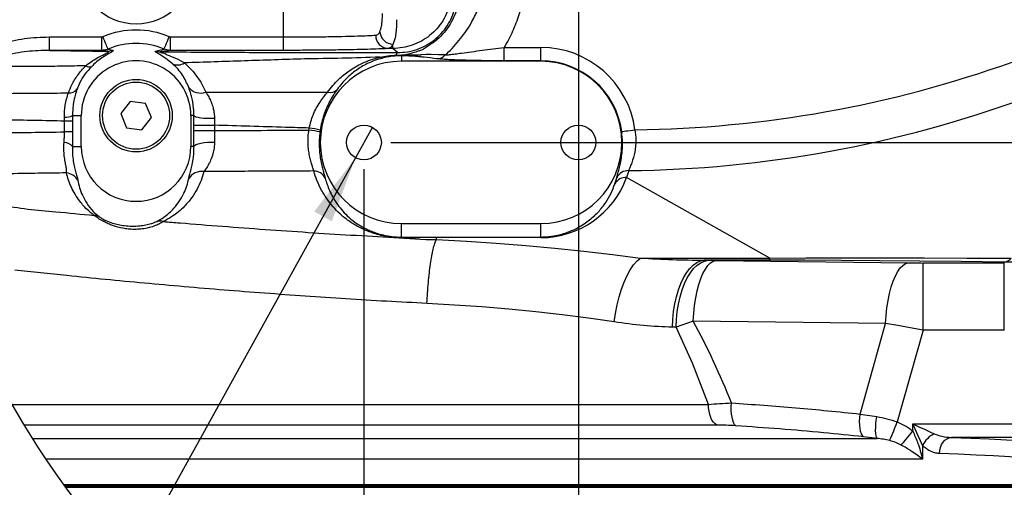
# Model space of a CAD drawing. Extents: x 0 to 4205, y 0 to 2970.
# Tile 13 of 68: x 482 to 850, y 2172 to 2347. Entities that reach past the tile are written whole.
import ezdxf

# ---------------------------------------------------------------- set-up
doc = ezdxf.new("R2010")
doc.units = 0
doc.header["$LTSCALE"] = 5
doc.layers.get('0').update_dxf_attribs({"linetype": 'CONTINUOUS'})
doc.styles.add('SLDTEXTSTYLE0', font='TXT', dxfattribs={"width": 0.605})
doc.dimstyles.new('SLDDIMSTYLE0', dxfattribs={"dimtxt": 25, "dimasz": 25, "dimexe": 0, "dimexo": 0.0625, "dimgap": 6.25, "dimtad": 1, "dimdec": 1, "dimrnd": 1e-09, "dimzin": 12, "dimtxsty": 'SLDTEXTSTYLE0', "dimsah": 1, "dimcen": 0.09, "dimazin": 3, "dimtfac": 1, "dimtofl": 0, "dimtmove": 0, "dimatfit": 3, "dimtolj": 1, "dimtzin": 12})
doc.dimstyles.new('SLDDIMSTYLE2', dxfattribs={"dimtxt": 25, "dimasz": 25, "dimexe": 0, "dimexo": 0.0625, "dimgap": 6.25, "dimtad": 0, "dimtih": 1, "dimtoh": 1, "dimdec": 1, "dimrnd": 1e-09, "dimzin": 12, "dimtxsty": 'SLDTEXTSTYLE0', "dimblk1": 'NONE', "dimsah": 1, "dimcen": 0, "dimazin": 3, "dimtfac": 1, "dimtmove": 0, "dimatfit": 3, "dimtolj": 1, "dimtzin": 12})

# ---------------------------------------------------------------- blocks, each defined once
blk = doc.blocks.new('_D_6')
at = {"color": 7, "linetype": 'CONTINUOUS'}
for p, q in [((700.88, 2460.89), (1260.95, 2460.89)), ((1253.45, 2460.89), (1253.45, 2300.89)), ((620.88, 2300.89), (1260.95, 2300.89))]:
    blk.add_line(p, q, dxfattribs=at)
for points in [[(1253.45, 2460.89), (1249.7, 2435.89), (1257.2, 2435.89)], [(1253.45, 2300.89), (1257.2, 2325.89), (1249.7, 2325.89)]]:
    blk.add_solid(points, dxfattribs=at)
at = {"color": 7, "linetype": 'CONTINUOUS', "insert": (1221.22, 2352.24), "char_height": 25, "attachment_point": 1, "rotation": 90, "style": 'SLDTEXTSTYLE0'}
blk.add_mtext('160', dxfattribs=at)
blk = doc.blocks.new('_D_7')
at = {"color": 7, "linetype": 'CONTINUOUS'}
for p, q in [((690.88, 2450.89), (690.88, 1868)), ((1080.88, 2450.89), (1080.88, 1868)), ((1080.88, 1875.5), (690.88, 1875.5))]:
    blk.add_line(p, q, dxfattribs=at)
for points in [[(690.88, 1875.5), (715.88, 1871.75), (715.88, 1879.25)], [(1080.88, 1875.5), (1055.88, 1879.25), (1055.88, 1871.75)]]:
    blk.add_solid(points, dxfattribs=at)
at = {"color": 7, "linetype": 'CONTINUOUS', "insert": (857.24, 1907.73), "char_height": 25, "attachment_point": 1, "style": 'SLDTEXTSTYLE0'}
blk.add_mtext('390', dxfattribs=at)
blk = doc.blocks.new('_D_8')
at = {"color": 7, "linetype": 'CONTINUOUS'}
for p, q in [((610.88, 2290.89), (610.88, 1868)), ((690.88, 2290.89), (690.88, 1868)), ((690.88, 1875.5), (610.88, 1875.5))]:
    blk.add_line(p, q, dxfattribs=at)
for points in [[(610.88, 1875.5), (635.88, 1871.75), (635.88, 1879.25)], [(690.88, 1875.5), (665.88, 1879.25), (665.88, 1871.75)]]:
    blk.add_solid(points, dxfattribs=at)
at = {"color": 7, "linetype": 'CONTINUOUS', "insert": (631.78, 1907.73), "char_height": 25, "attachment_point": 1, "style": 'SLDTEXTSTYLE0'}
blk.add_mtext('80', dxfattribs=at)
blk = doc.blocks.new('SW_SYMBOL_HOLE_DEPTH')
at = {"color": 0, "linetype": 'CONTINUOUS'}
for p, q in [((0, 4375), (4000, 4375)), ((2000, 4375), (2000, 375)), ((500, 2775), (2000, 375)), ((3500, 2775), (2000, 375))]:
    blk.add_line(p, q, dxfattribs=at)
blk = doc.blocks.new('_D_11')
at = {"color": 7, "linetype": 'CONTINUOUS'}
for p, q in [((614.03, 2306.58), (607.73, 2295.2)), ((607.73, 2295.2), (486.22, 2075.65)), ((486.22, 2075.65), (288.35, 2075.65))]:
    blk.add_line(p, q, dxfattribs=at)
blk.add_solid([(607.73, 2295.2), (592.35, 2275.15), (598.91, 2271.51)], dxfattribs=at)
at = {"color": 7, "linetype": 'CONTINUOUS', "xscale": 0.006445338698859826, "yscale": 0.006445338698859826, "zscale": 0.006445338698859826}
blk.add_blockref('SW_SYMBOL_HOLE_DEPTH', (400.99, 2079.26), dxfattribs=at)
at = {"color": 7, "linetype": 'CONTINUOUS', "char_height": 25, "attachment_point": 1, "style": 'SLDTEXTSTYLE0'}
for s, insert in [('4x M10', (288.35, 2107.94)), ('18', (435.52, 2107.94))]:
    blk.add_mtext(s, dxfattribs=dict(at, insert=insert))
blk = doc.blocks.new('_NONE')

msp = doc.modelspace()

# ---------------------------------------------------------------- linework, layer by layer
at = {"color": 8, "linetype": 'CONTINUOUS'}
for p, q in [((580.88, 2340.22), (580.88, 2410.59)), ((493.56, 2340.22), (513.09, 2340.22)), ((513.09, 2335.22), (513.09, 2340.22)), ((538.68, 2335.22), (538.68, 2340.22)), ((538.68, 2340.22), (580.88, 2340.22)), ((580.88, 2335.22), (580.88, 2340.22)), ((621.66, 2335.92), (619.94, 2335.92)), ((621.66, 2335.92), (621.66, 2337.45)), ((663.19, 2331.32), (663.19, 2336.32)), ((663.19, 2336.32), (676.88, 2336.32)), ((676.88, 2331.32), (676.88, 2336.32)), ((515.2, 2334.9), (513.09, 2335.22)), ((580.88, 2335.22), (538.68, 2335.22)), ((624.88, 2333.2), (624.88, 2331.15)), ((625.65, 2333.19), (624.88, 2333.2)), ((625.39, 2333.51), (626.34, 2333.54)), ((676.88, 2331.32), (663.19, 2331.32)), ((676.88, 2331.32), (676.88, 2331.15)), ((499.2, 2308.86), (499.16, 2310.34)), ((502.19, 2310.89), (502.2, 2308.86)), ((502.19, 2310.89), (505.44, 2310.89)), ((547.42, 2310.89), (546.32, 2310.89)), ((547.4, 2307.3), (547.42, 2310.89)), ((502.2, 2308.86), (499.2, 2308.86)), ((499.2, 2304.82), (499.2, 2308.86)), ((502.2, 2308.86), (502.2, 2304.82)), ((547.4, 2305.31), (547.4, 2307.3)), ((547.4, 2307.3), (555.15, 2307.3)), ((555.12, 2309.91), (555.15, 2307.3)), ((555.15, 2307.3), (555.15, 2305.31)), ((502.2, 2304.82), (499.2, 2304.82)), ((547.4, 2305.31), (555.15, 2305.31)), ((555.15, 2305.31), (555.15, 2301)), ((590.38, 2305.48), (590.5, 2306.28)), ((594.59, 2305.52), (594.49, 2304.84)), ((502.13, 2299.39), (505.44, 2299.39)), ((547.47, 2299.39), (546.32, 2299.39)), ((709.65, 2290.39), (708.85, 2287.83)), ((704.49, 2285.51), (705.17, 2287.75)), ((762.24, 2257.8), (708.85, 2287.83)), ((624.88, 2265.62), (624.88, 2270.63)), ((676.88, 2265.64), (676.88, 2270.63)), ((624.88, 2265.62), (637.9, 2265.64)), ((637.9, 2265.64), (676.88, 2265.64)), ((637.9, 2265.64), (637.9, 2265.41)), ((637.9, 2264.68), (637.9, 2265.41)), ((676.88, 2265.41), (637.9, 2265.41)), ((676.88, 2265.64), (676.88, 2265.41)), ((714.09, 2257.8), (762.24, 2257.8)), ((762.24, 2256.99), (737.81, 2256.99)), ((737.81, 2256.99), (739.32, 2256.96)), ((739.32, 2256.96), (742.21, 2256.91)), ((742.21, 2256.91), (813.96, 2256)), ((762.24, 2256.99), (762.24, 2257.8)), ((819.47, 2255.97), (849.76, 2255.97)), ((819.47, 2230.98), (819.47, 2255.97)), ((849.76, 2255.97), (849.68, 2256.24)), ((849.76, 2230.98), (849.76, 2255.97)), ((733.7, 2234.33), (727.36, 2231.98)), ((805.45, 2233.41), (733.7, 2234.33)), ((795.95, 2199.67), (805.45, 2233.41)), ((727.36, 2231.98), (725.99, 2232)), ((819.47, 2230.98), (809.81, 2196.7)), ((849.76, 2230.98), (819.47, 2230.98)), ((479.48, 2203.26), (739.39, 2203.26)), ((795.95, 2199.67), (802.18, 2198.69)), ((742.48, 2195.53), (484.07, 2195.53)), ((815.6, 2195.95), (865.39, 2195.95)), ((815.6, 2193.38), (815.6, 2195.95)), ((487.18, 2190.54), (802.28, 2190.54)), ((802.28, 2190.54), (797.27, 2191.17)), ((865.39, 2190.95), (830.08, 2190.95)), ((819.25, 2187.91), (819.25, 2182.81)), ((819.25, 2182.81), (492.22, 2182.81)), ((499.06, 2172.98), (892.8, 2172.98)), ((907.46, 2172.35), (499.51, 2172.35))]:
    msp.add_line(p, q, dxfattribs=at)
at = {"color": 7, "linetype": 'CONTINUOUS'}
for p, q in [((676.88, 2331.15), (624.88, 2331.15)), ((523.67, 2316.22), (520.16, 2311.64)), ((529.39, 2315.47), (523.67, 2316.22)), ((531.61, 2310.14), (529.39, 2315.47)), ((505.44, 2299.39), (505.44, 2310.89)), ((520.16, 2311.64), (522.37, 2306.31)), ((546.32, 2310.89), (546.32, 2299.39)), ((528.09, 2305.56), (531.61, 2310.14)), ((522.37, 2306.31), (528.09, 2305.56)), ((624.88, 2270.63), (676.88, 2270.63)), ((498.76, 2173.39), (901.38, 2173.39)), ((499.48, 2172.39), (906.58, 2172.39))]:
    msp.add_line(p, q, dxfattribs=at)
at = {"color": 8, "linetype": 'CONTINUOUS', "flags": 128}
for points in [[(493.56, 2335.22), (493.56, 2335.34), (493.56, 2335.64), (493.56, 2336.11), (493.56, 2336.73), (493.56, 2337.48), (493.56, 2338.34), (493.56, 2339.26), (493.56, 2340.22)], [(515.42, 2335.71), (515.35, 2335.86), (515.23, 2336.17), (515.04, 2336.61), (514.8, 2337.19), (514.51, 2337.87), (514.19, 2338.63), (513.84, 2339.45), (513.48, 2340.3)], [(536.34, 2335.71), (536.41, 2335.86), (536.54, 2336.17), (536.73, 2336.61), (536.97, 2337.19), (537.25, 2337.87), (537.57, 2338.63), (537.92, 2339.45), (538.28, 2340.3)], [(623.48, 2334.41), (623.28, 2334.57), (621.89, 2335.73), (621.66, 2335.92)], [(513.09, 2335.22), (503.09, 2335.22), (493.56, 2335.22)], [(641.24, 2333.5), (638.7, 2333.6), (635.93, 2333.64), (634.16, 2333.63), (632.17, 2333.6), (632.17, 2333.6)], [(547.42, 2310.89), (547.68, 2310.67), (548.22, 2310.46), (549.02, 2310.27), (550.03, 2310.12), (551.2, 2310), (552.49, 2309.92), (553.82, 2309.89), (555.12, 2309.91)], [(707.04, 2304.96), (707.18, 2304.98), (707.49, 2305.02), (707.96, 2305.08), (708.58, 2305.17), (709.32, 2305.27), (710.15, 2305.38), (711.05, 2305.5), (711.99, 2305.63)], [(547.47, 2299.39), (547.72, 2299.75), (548.26, 2300.1), (549.05, 2300.41), (550.06, 2300.67), (551.23, 2300.87), (552.51, 2300.99), (553.84, 2301.04), (555.15, 2301)], [(637.9, 2264.68), (649.09, 2264.09), (660.21, 2263.38), (671.23, 2262.53), (682.14, 2261.54), (692.93, 2260.42), (703.59, 2259.18), (714.09, 2257.8)], [(704.24, 2234.01), (704.69, 2237.18), (705.3, 2240.31), (706.05, 2243.33), (706.93, 2246.2), (707.93, 2248.86), (709.04, 2251.29), (710.23, 2253.42), (711.48, 2255.24), (712.77, 2256.71), (714.09, 2257.8)], [(725.99, 2232), (726.11, 2234.96), (726.4, 2237.87), (726.85, 2240.7), (727.46, 2243.41), (728.2, 2245.96), (729.09, 2248.31), (730.09, 2250.44), (731.21, 2252.3), (732.41, 2253.89), (733.7, 2255.16), (735.04, 2256.11), (736.42, 2256.72), (737.81, 2256.99)], [(727.36, 2231.98), (727.49, 2234.93), (727.78, 2237.84), (728.24, 2240.67), (728.85, 2243.38), (729.6, 2245.93), (730.5, 2248.29), (731.51, 2250.41), (732.64, 2252.28), (733.86, 2253.86), (735.15, 2255.13), (736.51, 2256.08), (737.9, 2256.7), (739.32, 2256.96)], [(733.7, 2234.33), (733.9, 2237.29), (734.21, 2240.18), (734.64, 2242.95), (735.18, 2245.56), (735.82, 2247.97), (736.55, 2250.16), (737.36, 2252.08), (738.25, 2253.7), (739.19, 2255.02), (740.17, 2256), (741.19, 2256.64), (742.21, 2256.91)], [(762.24, 2257.8), (775.75, 2257.86), (789.87, 2257.89), (804.6, 2257.89), (819.92, 2257.87), (835.82, 2257.82), (852.29, 2257.73)], [(849.68, 2256.24), (833.65, 2256.47), (818.18, 2256.66), (803.29, 2256.8), (789, 2256.91), (775.31, 2256.97), (762.24, 2256.99)], [(805.45, 2233.41), (805.65, 2236.38), (805.96, 2239.27), (806.39, 2242.03), (806.93, 2244.64), (807.57, 2247.06), (808.3, 2249.24), (809.11, 2251.16), (810, 2252.79), (810.94, 2254.1), (811.92, 2255.09), (812.93, 2255.72), (813.96, 2256)], [(704.24, 2234.01), (694.61, 2235.38), (684.85, 2236.63), (674.95, 2237.75), (664.95, 2238.73), (654.85, 2239.59), (644.66, 2240.3), (634.4, 2240.88)], [(819.47, 2230.98), (814.7, 2231.8), (810.01, 2232.61), (805.45, 2233.41)], [(739.39, 2203.26), (733.42, 2218.64), (727.36, 2231.98)], [(749.59, 2195.29), (749.15, 2195.77), (748.77, 2196.47), (748.44, 2197.37), (748.19, 2198.45), (748.01, 2199.67), (747.92, 2200.99), (747.91, 2202.38), (747.99, 2203.79)], [(742.48, 2195.53), (741.84, 2195.97), (741.25, 2196.61), (740.71, 2197.42), (740.25, 2198.39), (739.88, 2199.49), (739.61, 2200.69), (739.45, 2201.96), (739.39, 2203.26)], [(797.27, 2191.17), (796.84, 2191.63), (796.47, 2192.33), (796.17, 2193.22), (795.95, 2194.3), (795.81, 2195.53), (795.77, 2196.86), (795.82, 2198.25), (795.95, 2199.67)], [(802.28, 2190.54), (802.07, 2190.96), (801.92, 2191.6), (801.82, 2192.45), (801.77, 2193.48), (801.79, 2194.66), (801.87, 2195.95), (802, 2197.3), (802.18, 2198.69)], [(807.04, 2189.76), (807.23, 2190.23), (807.47, 2190.85), (807.78, 2191.61), (808.13, 2192.48), (808.51, 2193.45), (808.93, 2194.49), (809.37, 2195.58), (809.81, 2196.7)], [(811.33, 2188.09), (811.7, 2188.55), (812.14, 2189.09), (812.62, 2189.69), (813.16, 2190.35), (813.73, 2191.07), (814.34, 2191.81), (814.96, 2192.59), (815.6, 2193.38)], [(815.6, 2195.95), (817.84, 2194.93), (819.98, 2193.96), (821.94, 2193.07), (823.64, 2192.3)], [(819.25, 2187.91), (818.48, 2189.61), (817.59, 2191.57), (816.62, 2193.71), (815.6, 2195.95)], [(825.57, 2184.96), (825.67, 2186.11), (825.94, 2187.22), (826.37, 2188.25), (826.93, 2189.15), (827.61, 2189.9), (828.38, 2190.46), (829.21, 2190.82), (830.08, 2190.95)], [(830.08, 2190.95), (837.24, 2190.66), (844.1, 2190.36), (850.63, 2190.04), (856.85, 2189.72), (862.74, 2189.39), (868.29, 2189.06), (873.49, 2188.72)], [(868.14, 2182.72), (863.04, 2183.06), (857.6, 2183.4), (851.82, 2183.73), (845.73, 2184.05), (839.31, 2184.36), (832.59, 2184.66), (825.57, 2184.96)]]:
    msp.add_lwpolyline(points, dxfattribs=at)
at = {"color": 8, "linetype": 'CONTINUOUS'}
msp.add_circle((525.88, 2366.59), 21.57, dxfattribs=at)
at = {"color": 7, "linetype": 'CONTINUOUS'}
for centre, radius in [((525.88, 2310.89), 13.5), ((525.88, 2310.89), 12.5), ((610.88, 2300.89), 6.5), ((690.88, 2300.89), 6.5)]:
    msp.add_circle(centre, radius, dxfattribs=at)
for centre, radius, start, end in [((788.09, 2381.26), 356.26, 175.2779, 296.3406), ((525.88, 2310.89), 20.44, 359.9999, 180.0001), ((624.88, 2300.89), 30.26, 90, 270), ((676.88, 2300.89), 30.26, 270, 90), ((525.88, 2299.39), 20.44, 180, 360)]:
    msp.add_arc(centre, radius, start, end, dxfattribs=at)
at = {"color": 8, "linetype": 'CONTINUOUS'}
for centre, radius, start, end in [((525.88, 2310.89), 31.92, 67.1429, 112.8571), ((620.18, 2340.8), 4.89, 178.6513, 267.2176), ((622.08, 2342.75), 5.32, 187.4238, 265.4644), ((525.88, 2310.89), 26.93, 67.1427, 112.8573), ((676.88, 2300.89), 35.43, 7.684, 90), ((515.17, 2340.73), 5.82, 270.2962, 290.4419), ((534.99, 2340.45), 5.76, 252.0683, 269.6669), ((617.78, 2333.66), 1.33, 225.7314, 270.929), ((624.31, 2333.25), 1.42, 125.3134, 172.4354), ((623.47, 2333.52), 0.584, 188.3025, 217.7241), ((624.7, 2334.09), 0.9, 281.6087, 320.3913), ((625.46, 2334.41), 1.24, 278.6489, 315.1889), ((627.99, 2452.88), 119.35, 269.2104, 272.0089), ((637.95, 2336.63), 4.54, 271.7678, 316.3781), ((508.52, 2331.54), 2.51, 235.5268, 286.0804), ((541.42, 2334.32), 4.52, 244.8576, 303.4172), ((676.88, 2300.89), 30.43, 7.6841, 90), ((707.13, 2737.18), 431.58, 270.6453, 289.707), ((549.89, 2324.83), 5.53, 217.9562, 291.192), ((500.9, 2323.16), 3.81, 266.2654, 322.2387), ((598.15, 2323.37), 3.85, 257.5263, 315.0381), ((704.57, 2736.36), 446, 270.652, 290.0614), ((499.36, 2317.84), 7.51, 268.5441, 292.1778), ((584.74, 2256.07), 49.73, 78.694, 83.48), ((584.82, 2264.08), 42.58, 76.7407, 82.3381), ((498.97, 2296.75), 4.12, 39.8566, 89.1547), ((499.21, 2283.71), 5.86, 31.9872, 83.267), ((550.46, 2284.16), 5.92, 82.9384, 146.4211), ((592.12, 2285.43), 4.82, 26.832, 89.7086), ((709.48, 2285.57), 4.83, 88.0122, 153.1496), ((676.76, 2299.59), 34.18, 270.2089, 339.8879), ((708.61, 2283.03), 4.81, 87.148, 149.0312), ((510.11, 2269), 4.69, 65.2936, 87.9964), ((534.74, 2266.55), 5.05, 74.9797, 102.6902), ((624.5, 2265.33), 0.476, 6.5293, 37.3311), ((819.39, 2690.57), 434.61, 269.2848, 270.0101), ((849.11, 2260.26), 4.06, 278.1465, 321.5856), ((494.27, 2103.67), 272.76, 21.534, 28.6212), ((827.73, 2183.82), 9.41, 115.7443, 154.2561)]:
    msp.add_arc(centre, radius, start, end, dxfattribs=at)
for points, knots in [([(641.24, 2333.5), (641.41, 2333.66), (643.47, 2335.52), (647.07, 2339.47), (651.01, 2345.28), (653.77, 2351), (655.72, 2356.37), (657.4, 2361.84), (661.99, 2376.64), (670.14, 2400.57), (678.5, 2425), (683.17, 2438.35), (683.98, 2440.67)], [0, 0, 0, 0, 0.006043, 0.07168, 0.137295, 0.186213, 0.235263, 0.284523, 0.333728, 0.635053, 0.936612, 1, 1, 1, 1]), ([(695.98, 2440.08), (692.07, 2427.31), (684.24, 2401.76), (675.29, 2372.03), (670.12, 2352.85), (667.4, 2344.59), (665.21, 2339.78), (663.65, 2337.11), (663.19, 2336.32)], [0, 0, 0, 0, 0.367816, 0.735671, 0.854843, 0.914842, 0.974775, 1, 1, 1, 1]), ([(643.45, 2354.97), (643.35, 2354.34), (643.05, 2352.49), (642.08, 2349.52), (640.39, 2346.2), (638.16, 2343.23), (635.46, 2340.66), (632.37, 2338.59), (628.97, 2337.07), (625.37, 2336.1), (622.9, 2335.98), (621.66, 2335.92)], [0, 0, 0, 0, 0.0607277, 0.1780849, 0.29545, 0.4128679, 0.5302852, 0.6477462, 0.7651978, 0.8826057, 1, 1, 1, 1]), ([(623.48, 2334.41), (624.69, 2334.47), (627.13, 2334.58), (630.68, 2335.49), (634.04, 2336.95), (637.11, 2338.95), (639.81, 2341.44), (642.06, 2344.34), (643.76, 2347.57), (644.83, 2350.64), (645.16, 2352.64), (645.3, 2353.45)], [0, 0, 0, 0, 0.114852, 0.230866, 0.345956, 0.461252, 0.577295, 0.693151, 0.80764, 0.922273, 1, 1, 1, 1]), ([(646.28, 2353.84), (646.09, 2352.84), (645.66, 2350.64), (644.39, 2347.4), (642.59, 2344.12), (640.25, 2341.15), (637.57, 2338.54), (634.6, 2336.77), (632.7, 2335.11), (631.57, 2335.11), (631.57, 2335.11)], [0, 0, 0, 0, 0.1228179, 0.2702443, 0.4182394, 0.5723787, 0.7264735, 0.8632362, 0.9999979, 1, 1, 1, 1]), ([(616.81, 2342.06), (617.05, 2342.78), (617.48, 2344.03), (617.67, 2345.98), (617.77, 2347.56), (617.8, 2348.58), (617.81, 2348.97)], [0, 0, 0, 0, 0.324978, 0.561258, 0.834541, 1, 1, 1, 1]), ([(623.1, 2346.65), (623.09, 2346.14), (623.05, 2344.78), (622.92, 2342.68), (622.66, 2340.55), (622.29, 2338.8), (621.86, 2337.87), (621.66, 2337.45)], [0, 0, 0, 0, 0.164733, 0.432773, 0.672569, 0.850422, 1, 1, 1, 1]), ([(470.88, 2335.69), (472.38, 2336.35), (475.27, 2337.6), (479.79, 2338.82), (484.29, 2339.65), (488.9, 2340.13), (492.01, 2340.19), (493.56, 2340.22)], [0, 0, 0, 0, 0.210425, 0.405017, 0.599692, 0.799826, 1, 1, 1, 1]), ([(513.09, 2340.22), (513.2, 2340.23), (513.34, 2340.24), (513.47, 2340.29), (513.48, 2340.3)], [0, 0, 0, 0, 0.8473513, 1, 1, 1, 1]), ([(538.28, 2340.3), (538.39, 2340.26), (538.52, 2340.22), (538.65, 2340.22), (538.68, 2340.22)], [0, 0, 0, 0, 0.842792, 1, 1, 1, 1]), ([(580.88, 2340.22), (582.95, 2340.22), (587.03, 2340.23), (593.01, 2340.27), (598.64, 2340.35), (603.77, 2340.45), (608.25, 2340.57), (612.02, 2340.71), (614.28, 2340.85), (615.29, 2340.91)], [0, 0, 0, 0, 0.180387, 0.355692, 0.52084, 0.671321, 0.802665, 0.911423, 1, 1, 1, 1]), ([(615.29, 2340.91), (615.55, 2340.97), (616.11, 2341.09), (616.56, 2341.63), (616.76, 2341.97), (616.81, 2342.06)], [0, 0, 0, 0, 0.395289, 0.846679, 1, 1, 1, 1]), ([(619.94, 2335.92), (619.42, 2335.88), (618.27, 2335.81), (615.7, 2335.7), (611.95, 2335.57), (606.86, 2335.45), (601.04, 2335.35), (594.65, 2335.28), (587.86, 2335.23), (583.23, 2335.22), (580.88, 2335.22)], [0, 0, 0, 0, 0.040288, 0.088551, 0.197299, 0.32864, 0.479127, 0.644283, 0.8196, 1, 1, 1, 1]), ([(621.66, 2337.45), (621.6, 2337.33), (621.4, 2336.89), (620.91, 2336.19), (620.25, 2336), (619.94, 2335.92)], [0, 0, 0, 0, 0.162391, 0.611619, 1, 1, 1, 1]), ([(641.24, 2333.5), (641.76, 2333.55), (642.99, 2333.65), (645, 2333.91), (647.73, 2334.27), (651.09, 2334.73), (655.01, 2335.26), (659.07, 2335.79), (661.8, 2336.14), (663.19, 2336.32)], [0, 0, 0, 0, 0.07098, 0.166588, 0.2752, 0.444646, 0.626142, 0.810999, 1, 1, 1, 1]), ([(493.56, 2335.22), (490.78, 2335.15), (486.57, 2335.05), (481.01, 2334.21), (476.82, 2333.28), (474.13, 2332.29), (472.77, 2331.79)], [0, 0, 0, 0, 0.393931, 0.594423, 0.794865, 1, 1, 1, 1]), ([(493.56, 2335.22), (497.1, 2335.16), (504.31, 2335.04), (511.52, 2334.95), (515.2, 2334.9)], [0, 0, 0, 0, 0.489649, 1, 1, 1, 1]), ([(507.1, 2329.48), (507.81, 2330.03), (509.17, 2331.08), (511.31, 2332.38), (513.02, 2333.29), (514.29, 2333.89), (515, 2334.29), (515.47, 2334.48), (515.72, 2334.85), (515.43, 2334.88), (515.2, 2334.9)], [0, 0, 0, 0, 0.256376, 0.490537, 0.713803, 0.809204, 0.890485, 0.944764, 0.956772, 1, 1, 1, 1]), ([(517.21, 2335.27), (517.26, 2335.19), (517.51, 2334.87), (516.11, 2334.37), (515.05, 2333.54), (513.05, 2332.37), (511.12, 2330.91), (509.86, 2329.74), (509.21, 2329.13)], [0, 0, 0, 0, 0.024839, 0.106419, 0.288701, 0.503209, 0.743284, 1, 1, 1, 1]), ([(515.42, 2335.71), (515.31, 2335.66), (514.57, 2335.36), (513.77, 2335.28), (513.09, 2335.22)], [0, 0, 0, 0, 0.153081, 1, 1, 1, 1]), ([(515.42, 2335.71), (515.77, 2335.62), (516.37, 2335.47), (516.96, 2335.33), (517.21, 2335.27)], [0, 0, 0, 0, 0.590689, 1, 1, 1, 1]), ([(539.5, 2330.23), (538.69, 2330.9), (537.2, 2332.13), (534.92, 2333.53), (533.91, 2334.2), (532.91, 2334.79), (533.15, 2334.94), (533.21, 2334.97)], [0, 0, 0, 0, 0.3944173, 0.7257127, 0.9109284, 0.9778075, 1, 1, 1, 1]), ([(533.21, 2334.97), (533.86, 2335.11), (534.9, 2335.34), (535.94, 2335.61), (536.34, 2335.71)], [0, 0, 0, 0, 0.614727, 1, 1, 1, 1]), ([(534.95, 2334.69), (534.94, 2334.67), (534.81, 2334.4), (536.34, 2334.27), (537.69, 2333.39), (540.8, 2332.34), (542.83, 2331.17), (543.9, 2330.55)], [0, 0, 0, 0, 0.008252, 0.0856, 0.28251, 0.622521, 1, 1, 1, 1]), ([(538.68, 2335.22), (538.1, 2335.13), (536.86, 2334.94), (535.61, 2334.78), (534.95, 2334.69)], [0, 0, 0, 0, 0.4679817, 1, 1, 1, 1]), ([(534.95, 2334.69), (539.29, 2334.66), (548.05, 2334.58), (561.4, 2334.51), (575.05, 2334.46), (590.04, 2334.44), (603.32, 2334.44), (614.85, 2334.43), (620.61, 2334.42), (623.48, 2334.41)], [0, 0, 0, 0, 0.146936, 0.296792, 0.452551, 0.609472, 0.804829, 0.90256, 1, 1, 1, 1]), ([(538.68, 2335.22), (538.55, 2335.22), (537.75, 2335.24), (536.99, 2335.49), (536.34, 2335.71)], [0, 0, 0, 0, 0.156885, 1, 1, 1, 1]), ([(616.85, 2332.71), (612.16, 2332.55), (602.78, 2332.22), (589.65, 2332.07), (577.5, 2331.68), (566.29, 2331.3), (555.1, 2330.93), (547.62, 2330.68), (543.9, 2330.55)], [0, 0, 0, 0, 0.192903, 0.385961, 0.539444, 0.692658, 0.847067, 1, 1, 1, 1]), ([(597.32, 2319.62), (597.94, 2320.45), (599.2, 2322.13), (601.82, 2324.88), (604.69, 2327.23), (607.74, 2329.15), (610.4, 2330.55), (613.45, 2331.81), (615.68, 2332.4), (616.85, 2332.71)], [0, 0, 0, 0, 0.129081, 0.262683, 0.473838, 0.58975, 0.711723, 0.849282, 1, 1, 1, 1]), ([(617.8, 2332.34), (616.8, 2332.05), (614.87, 2331.5), (611.52, 2330.05), (607.97, 2327.94), (604.1, 2324.75), (602.02, 2322.11), (600.87, 2320.65)], [0, 0, 0, 0, 0.147987, 0.287472, 0.520649, 0.735555, 1, 1, 1, 1]), ([(616.85, 2332.71), (617.83, 2332.88), (619.83, 2333.24), (621.86, 2333.37), (622.89, 2333.44)], [0, 0, 0, 0, 0.488577, 1, 1, 1, 1]), ([(623.01, 2333.16), (622.29, 2333.1), (620.87, 2332.98), (619.14, 2332.66), (618.12, 2332.42), (617.8, 2332.34)], [0, 0, 0, 0, 0.407228, 0.811164, 1, 1, 1, 1]), ([(622.89, 2333.44), (623.06, 2333.44), (623.89, 2333.48), (624.72, 2333.5), (625.39, 2333.51)], [0, 0, 0, 0, 0.196464, 1, 1, 1, 1]), ([(624.88, 2333.2), (624.39, 2333.21), (623.76, 2333.21), (623.14, 2333.17), (623.01, 2333.16)], [0, 0, 0, 0, 0.793674, 1, 1, 1, 1]), ([(638.09, 2332.09), (636.51, 2332.29), (634.43, 2332.55), (631.77, 2332.82), (630.31, 2332.95), (628.89, 2333.05), (627.39, 2333.13), (626.29, 2333.17), (625.65, 2333.19)], [0, 0, 0, 0, 0.382981, 0.503978, 0.640858, 0.735893, 0.845476, 1, 1, 1, 1]), ([(631.57, 2335.11), (631.57, 2335.11), (631.3, 2334.97), (629.59, 2334.35), (627.82, 2333.91), (626.34, 2333.54)], [0, 0, 0, 0, 0.000012, 0.16373, 1, 1, 1, 1]), ([(507.1, 2329.48), (504.28, 2329.42), (498.71, 2329.3), (490.46, 2329.19), (482.42, 2329.14), (474.76, 2329.15), (469.78, 2329.21), (467.4, 2329.24)], [0, 0, 0, 0, 0.213206, 0.420635, 0.623982, 0.820363, 1, 1, 1, 1]), ([(500.65, 2319.36), (501.06, 2320.37), (502, 2322.69), (504.09, 2326.17), (506.07, 2328.34), (507.1, 2329.48)], [0, 0, 0, 0, 0.2720779, 0.6204556, 1, 1, 1, 1]), ([(509.21, 2329.13), (508.38, 2328.22), (506.75, 2326.44), (505.02, 2323.58), (504.25, 2321.65), (503.91, 2320.82)], [0, 0, 0, 0, 0.3721, 0.729574, 1, 1, 1, 1]), ([(545.54, 2321.43), (544.84, 2322.99), (543.77, 2325.39), (541.57, 2328.25), (540.2, 2329.56), (539.5, 2330.23)], [0, 0, 0, 0, 0.472954, 0.729049, 1, 1, 1, 1]), ([(543.9, 2330.55), (544.78, 2329.76), (546.49, 2328.2), (548.65, 2325.52), (550.5, 2322.7), (551.43, 2320.68), (551.89, 2319.68)], [0, 0, 0, 0, 0.260108, 0.509353, 0.757498, 1, 1, 1, 1]), ([(663.19, 2331.32), (661.53, 2331.33), (658.28, 2331.34), (653.48, 2331.4), (648.95, 2331.51), (645.14, 2331.63), (642.13, 2331.78), (639.95, 2331.9), (638.65, 2332.04), (638.09, 2332.09)], [0, 0, 0, 0, 0.197406, 0.389373, 0.57245, 0.73925, 0.844147, 0.933354, 1, 1, 1, 1]), ([(547.42, 2310.89), (547.42, 2311.59), (547.41, 2312.95), (547.25, 2314.51), (547.03, 2316.07), (546.73, 2317.57), (546.2, 2319.53), (545.77, 2320.77), (545.54, 2321.43)], [0, 0, 0, 0, 0.196096, 0.378905, 0.43599, 0.632871, 0.806779, 1, 1, 1, 1]), ([(444.26, 2319.18), (446.59, 2319.16), (451.34, 2319.14), (459.39, 2319.14), (468.55, 2319.16), (478.88, 2319.2), (489.63, 2319.27), (496.94, 2319.33), (500.65, 2319.36)], [0, 0, 0, 0, 0.123929, 0.252666, 0.428302, 0.611019, 0.802414, 1, 1, 1, 1]), ([(499.16, 2310.34), (499.2, 2311.82), (499.25, 2314.12), (499.92, 2317.12), (500.41, 2318.62), (500.65, 2319.36)], [0, 0, 0, 0, 0.482689, 0.747932, 1, 1, 1, 1]), ([(503.91, 2320.82), (503.65, 2320.05), (503.1, 2318.39), (502.56, 2315.9), (502.23, 2313.36), (502.2, 2311.73), (502.19, 2310.89)], [0, 0, 0, 0, 0.241179, 0.518239, 0.751318, 1, 1, 1, 1]), ([(551.89, 2319.68), (557.1, 2319.69), (567.61, 2319.71), (582.76, 2319.69), (592.69, 2319.64), (597.32, 2319.62)], [0, 0, 0, 0, 0.34419, 0.694212, 1, 1, 1, 1]), ([(551.89, 2319.68), (552.27, 2319.08), (552.99, 2317.96), (553.85, 2316.14), (554.48, 2314.39), (554.9, 2312.61), (555.09, 2311.14), (555.11, 2310.23), (555.12, 2309.91)], [0, 0, 0, 0, 0.203579, 0.382505, 0.577472, 0.73824, 0.907566, 1, 1, 1, 1]), ([(590.5, 2306.28), (590.68, 2307.1), (591.04, 2308.75), (591.93, 2311.21), (593.07, 2313.64), (594.43, 2315.9), (595.85, 2317.88), (596.84, 2319.06), (597.32, 2319.62)], [0, 0, 0, 0, 0.165922, 0.334264, 0.51712, 0.695124, 0.855086, 1, 1, 1, 1]), ([(600.87, 2320.65), (600.45, 2320.04), (599.52, 2318.69), (598.22, 2316.46), (596.95, 2313.86), (595.91, 2311.15), (595.09, 2308.33), (594.76, 2306.48), (594.59, 2305.52)], [0, 0, 0, 0, 0.134506, 0.29776, 0.467785, 0.658426, 0.824597, 1, 1, 1, 1]), ([(499.2, 2308.86), (495.47, 2308.94), (488.13, 2309.09), (477.26, 2309.26), (466.71, 2309.37), (454.96, 2309.43), (446.75, 2309.37), (441.94, 2309.34)], [0, 0, 0, 0, 0.195188, 0.384697, 0.569712, 0.748122, 1, 1, 1, 1]), ([(590.5, 2306.28), (587.55, 2306.36), (580.16, 2306.57), (568.37, 2306.91), (559.54, 2307.17), (555.15, 2307.3)], [0, 0, 0, 0, 0.250257, 0.627029, 1, 1, 1, 1]), ([(441.94, 2303.94), (445.35, 2304), (452.44, 2304.14), (463.35, 2304.33), (474.87, 2304.5), (486.87, 2304.67), (495.04, 2304.77), (499.2, 2304.82)], [0, 0, 0, 0, 0.1786266, 0.3712104, 0.5718675, 0.7823648, 1, 1, 1, 1]), ([(499.03, 2300.87), (499.07, 2301.51), (499.17, 2302.82), (499.19, 2304.14), (499.2, 2304.82)], [0, 0, 0, 0, 0.486163, 1, 1, 1, 1]), ([(502.2, 2304.82), (502.2, 2303.91), (502.19, 2302.1), (502.15, 2300.29), (502.13, 2299.39)], [0, 0, 0, 0, 0.499956, 1, 1, 1, 1]), ([(547.47, 2299.39), (547.45, 2300.36), (547.4, 2302.33), (547.4, 2304.31), (547.4, 2305.31)], [0, 0, 0, 0, 0.490274, 1, 1, 1, 1]), ([(555.15, 2305.31), (560.96, 2305.35), (572.71, 2305.42), (584.45, 2305.46), (590.38, 2305.48)], [0, 0, 0, 0, 0.4950675, 1, 1, 1, 1]), ([(592.15, 2290.26), (592.07, 2290.54), (591.9, 2291.21), (591.5, 2292.42), (591.03, 2294.01), (590.56, 2295.94), (590.2, 2298.11), (590.01, 2300.47), (590.03, 2302.96), (590.27, 2304.63), (590.38, 2305.48)], [0, 0, 0, 0, 0.057132, 0.134606, 0.2461, 0.376743, 0.519103, 0.672477, 0.834159, 1, 1, 1, 1]), ([(594.49, 2304.84), (594.39, 2303.88), (594.19, 2301.98), (594.19, 2299.16), (594.39, 2296.51), (594.76, 2294.04), (595.23, 2291.86), (595.71, 2290.06), (596.12, 2288.69), (596.34, 2287.93), (596.43, 2287.61)], [0, 0, 0, 0, 0.1662668, 0.3270386, 0.4819089, 0.6227343, 0.7544845, 0.8642976, 0.9425529, 1, 1, 1, 1]), ([(705.17, 2287.75), (705.28, 2288.15), (705.55, 2289.1), (706.02, 2290.71), (706.52, 2292.73), (706.97, 2295.1), (707.28, 2297.8), (707.42, 2301.13), (707.18, 2303.54), (707.04, 2304.96)], [0, 0, 0, 0, 0.071026, 0.16985, 0.288496, 0.428805, 0.584509, 0.755129, 1, 1, 1, 1]), ([(711.99, 2305.63), (712.15, 2304.37), (712.41, 2302.24), (712.22, 2299.28), (711.84, 2296.89), (711.29, 2294.79), (710.69, 2293.01), (710.12, 2291.58), (709.79, 2290.75), (709.65, 2290.39)], [0, 0, 0, 0, 0.242662, 0.410383, 0.566721, 0.706046, 0.827429, 0.926838, 1, 1, 1, 1]), ([(499.9, 2289.53), (499.93, 2289.85), (500, 2290.66), (499.73, 2292.06), (499.41, 2293.85), (499.09, 2295.94), (498.9, 2298.33), (498.98, 2300), (499.03, 2300.87)], [0, 0, 0, 0, 0.084719, 0.214179, 0.37092, 0.563132, 0.770659, 1, 1, 1, 1]), ([(502.13, 2299.39), (502.12, 2298.45), (502.12, 2296.61), (502.43, 2293.99), (502.9, 2291.65), (503.41, 2289.67), (503.89, 2288.11), (504.09, 2287.19), (504.18, 2286.81)], [0, 0, 0, 0, 0.2213, 0.429507, 0.618179, 0.778954, 0.90893, 1, 1, 1, 1]), ([(545.52, 2287.43), (545.62, 2287.85), (545.88, 2288.87), (546.39, 2290.57), (546.92, 2292.79), (547.29, 2295.05), (547.49, 2297.33), (547.47, 2298.67), (547.47, 2299.39)], [0, 0, 0, 0, 0.1057432, 0.2590004, 0.43888, 0.6680181, 0.823281, 1, 1, 1, 1]), ([(555.15, 2301), (555.13, 2300.36), (555.08, 2299.11), (554.69, 2297.03), (554.01, 2294.9), (553.05, 2292.89), (552.09, 2291.31), (551.46, 2290.42), (551.18, 2290.03)], [0, 0, 0, 0, 0.161744, 0.317879, 0.533183, 0.724798, 0.880008, 1, 1, 1, 1]), ([(499.9, 2289.53), (496.39, 2289.48), (489.49, 2289.39), (479.28, 2289.24), (469.39, 2289.08), (459.61, 2288.9), (453.15, 2288.77), (449.88, 2288.71)], [0, 0, 0, 0, 0.210041, 0.413756, 0.612377, 0.80369, 1, 1, 1, 1]), ([(510.27, 2273.69), (509.53, 2274.27), (508.13, 2275.35), (506.36, 2277.15), (504.69, 2279.18), (503.12, 2281.49), (501.72, 2284.15), (500.63, 2286.81), (500.14, 2288.63), (499.9, 2289.53)], [0, 0, 0, 0, 0.145893, 0.274061, 0.390303, 0.55461, 0.706382, 0.856207, 1, 1, 1, 1]), ([(551.18, 2290.03), (550.86, 2288.93), (550.19, 2286.68), (548.64, 2283.39), (546.61, 2280.12), (544.24, 2277.32), (541.72, 2274.98), (539.11, 2273.02), (537.1, 2271.98), (536.04, 2271.43)], [0, 0, 0, 0, 0.13979, 0.283053, 0.439743, 0.605768, 0.725901, 0.855745, 1, 1, 1, 1]), ([(592.15, 2290.26), (588.69, 2290.24), (581.82, 2290.21), (571.54, 2290.16), (561.33, 2290.1), (554.55, 2290.06), (551.18, 2290.03)], [0, 0, 0, 0, 0.252787, 0.503467, 0.753189, 1, 1, 1, 1]), ([(624.98, 2265.39), (624.12, 2265.4), (622.61, 2265.43), (620.5, 2265.65), (618.3, 2266), (615.93, 2266.55), (613.48, 2267.34), (611.32, 2268.2), (608.54, 2269.54), (605.35, 2271.44), (602.02, 2274.09), (599.41, 2276.82), (597.1, 2279.8), (595.04, 2283.05), (593.31, 2286.62), (592.53, 2289.06), (592.15, 2290.26)], [0, 0, 0, 0, 0.058046, 0.102155, 0.144249, 0.209, 0.267105, 0.319005, 0.366419, 0.476087, 0.570568, 0.654469, 0.731388, 0.826195, 0.915142, 1, 1, 1, 1]), ([(504.18, 2286.81), (504.37, 2285.88), (504.75, 2283.96), (505.86, 2281.08), (507.48, 2278.05), (509.6, 2275.37), (511.33, 2273.9), (512.07, 2273.27)], [0, 0, 0, 0, 0.177551, 0.3664953, 0.5751711, 0.8182814, 1, 1, 1, 1]), ([(533.63, 2271.48), (534.5, 2271.96), (536.14, 2272.88), (538.26, 2274.58), (540.28, 2276.61), (542.17, 2279.04), (543.74, 2281.85), (544.88, 2284.64), (545.31, 2286.51), (545.52, 2287.43)], [0, 0, 0, 0, 0.144857, 0.274354, 0.393559, 0.562708, 0.720952, 0.862544, 1, 1, 1, 1]), ([(596.43, 2287.61), (596.91, 2286.04), (597.93, 2282.74), (600.19, 2278.9), (602.48, 2275.81), (604.7, 2273.39), (607.6, 2271.03), (610.41, 2269.33), (612.85, 2268.13), (614.74, 2267.37), (616.9, 2266.66), (618.98, 2266.17), (620.93, 2265.86), (622.79, 2265.66), (624.13, 2265.63), (624.88, 2265.62)], [0, 0, 0, 0, 0.127295, 0.266393, 0.342352, 0.42551, 0.520059, 0.631326, 0.678683, 0.731079, 0.788946, 0.854687, 0.896837, 0.941512, 1, 1, 1, 1]), ([(676.88, 2265.64), (677.72, 2265.67), (679.1, 2265.7), (681, 2265.93), (682.82, 2266.24), (684.74, 2266.71), (687.22, 2267.51), (689.79, 2268.61), (692.37, 2270.07), (695.24, 2272.12), (698.27, 2274.8), (701.11, 2278.34), (703.13, 2281.89), (704.05, 2284.33), (704.49, 2285.51)], [0, 0, 0, 0, 0.068948, 0.114721, 0.157281, 0.22163, 0.27843, 0.372073, 0.452224, 0.523162, 0.66316, 0.785376, 0.896128, 1, 1, 1, 1]), ([(475.18, 2277.12), (475.18, 2277.12), (478.62, 2277.12), (485.51, 2275.9), (497.22, 2274.97), (505.49, 2274.16), (510.27, 2273.69)], [0, 0, 0, 0, 0.000001, 0.293089, 0.591152, 1, 1, 1, 1]), ([(536.04, 2271.43), (535.71, 2271.21), (534.94, 2270.7), (533.38, 2269.97), (531.3, 2269.24), (528.9, 2268.72), (526.44, 2268.48), (524.15, 2268.48), (521.36, 2268.76), (518.91, 2269.32), (516.67, 2270.09), (515.14, 2270.73), (513.45, 2271.58), (511.81, 2272.54), (510.75, 2273.34), (510.27, 2273.69)], [0, 0, 0, 0, 0.043854, 0.100808, 0.186555, 0.284931, 0.3681, 0.455763, 0.534898, 0.673557, 0.728622, 0.793245, 0.854565, 0.934928, 1, 1, 1, 1]), ([(512.07, 2273.27), (512.42, 2273.03), (513.22, 2272.47), (514.92, 2271.64), (516.98, 2270.85), (519.28, 2270.25), (521.71, 2269.83), (524.38, 2269.65), (527.08, 2269.77), (529.43, 2270.11), (531.24, 2270.56), (532.61, 2271.01), (533.32, 2271.33), (533.63, 2271.48)], [0, 0, 0, 0, 0.056416, 0.130321, 0.251683, 0.350031, 0.447014, 0.580554, 0.705977, 0.807219, 0.896538, 0.954535, 1, 1, 1, 1]), ([(536.04, 2271.43), (538.13, 2271.26), (545.48, 2270.64), (558.15, 2269.64), (574.07, 2268.47), (590.05, 2267.38), (606.03, 2266.34), (621.99, 2265.58), (632.6, 2264.68), (637.9, 2264.68), (637.9, 2264.68)], [0, 0, 0, 0, 0.061474, 0.21686, 0.373452, 0.530551, 0.68746, 0.844177, 0.999999, 1, 1, 1, 1]), ([(911.48, 2269.47), (909.28, 2268.49), (904.96, 2266.56), (898.31, 2264.08), (891.53, 2261.9), (884.56, 2260.05), (877.52, 2258.56), (870.52, 2257.44), (863.57, 2256.68), (856.62, 2256.24), (851.98, 2256.24), (849.68, 2256.24)], [0, 0, 0, 0, 0.11311, 0.223019, 0.333822, 0.448184, 0.562573, 0.672578, 0.781417, 0.891963, 1, 1, 1, 1]), ([(637.9, 2265.41), (634.57, 2265.41), (630.26, 2265.4), (625.95, 2265.39), (624.98, 2265.39)], [0, 0, 0, 0, 0.773639, 1, 1, 1, 1]), ([(634.4, 2240.88), (634.47, 2242.19), (634.6, 2244.78), (634.9, 2248.57), (635.27, 2252.18), (635.7, 2255.5), (636.18, 2258.47), (636.71, 2260.99), (637.23, 2263.04), (637.7, 2264.18), (637.9, 2264.68)], [0, 0, 0, 0, 0.162777, 0.321752, 0.473067, 0.613065, 0.738397, 0.84613, 0.933875, 1, 1, 1, 1]), ([(714.09, 2257.8), (718.04, 2257.59), (725.95, 2257.18), (733.86, 2257.05), (737.81, 2256.99)], [0, 0, 0, 0, 0.500798, 1, 1, 1, 1]), ([(634.4, 2240.88), (629.37, 2241.14), (619.29, 2241.67), (604.15, 2242.58), (588.99, 2243.58), (573.86, 2244.67), (558.8, 2245.85), (543.85, 2247.1), (529.08, 2248.42), (514.5, 2249.8), (501.59, 2251.09), (490.33, 2252.27), (483.84, 2252.97), (480.62, 2253.33)], [0, 0, 0, 0, 0.0979, 0.196338, 0.294863, 0.393266, 0.491313, 0.588558, 0.684795, 0.779798, 0.873141, 0.937069, 1, 1, 1, 1]), ([(725.99, 2232), (722.4, 2232.16), (715.11, 2232.48), (707.89, 2233.49), (704.24, 2234.01)], [0, 0, 0, 0, 0.493029, 1, 1, 1, 1]), ([(739.39, 2203.26), (740.78, 2203.38), (743.64, 2203.63), (746.52, 2203.73), (747.99, 2203.79)], [0, 0, 0, 0, 0.48522, 1, 1, 1, 1]), ([(747.99, 2203.79), (756, 2203.23), (772.01, 2202.13), (787.97, 2200.49), (795.95, 2199.67)], [0, 0, 0, 0, 0.500017, 1, 1, 1, 1]), ([(802.18, 2198.69), (803.46, 2198.45), (806.05, 2197.97), (808.55, 2197.13), (809.81, 2196.7)], [0, 0, 0, 0, 0.4931388, 1, 1, 1, 1]), ([(809.81, 2196.7), (810.83, 2196.26), (812.88, 2195.37), (814.69, 2194.04), (815.6, 2193.38)], [0, 0, 0, 0, 0.494733, 1, 1, 1, 1]), ([(749.59, 2195.29), (748.38, 2195.36), (746.02, 2195.5), (743.65, 2195.52), (742.48, 2195.53)], [0, 0, 0, 0, 0.509268, 1, 1, 1, 1]), ([(797.27, 2191.17), (792.3, 2191.7), (776.43, 2193.37), (760.51, 2194.51), (749.59, 2195.29)], [0, 0, 0, 0, 0.31353, 1, 1, 1, 1]), ([(815.6, 2193.38), (816.24, 2191.9), (817.72, 2188.49), (818.75, 2184.88), (819.25, 2182.82), (819.25, 2182.81)], [0, 0, 0, 0, 0.429754, 0.997765, 1, 1, 1, 1]), ([(807.04, 2189.76), (806.24, 2189.94), (804.67, 2190.3), (803.07, 2190.46), (802.28, 2190.54)], [0, 0, 0, 0, 0.5040758, 1, 1, 1, 1]), ([(811.33, 2188.09), (810.65, 2188.43), (809.26, 2189.11), (807.78, 2189.54), (807.04, 2189.76)], [0, 0, 0, 0, 0.4973567, 1, 1, 1, 1]), ([(823.64, 2192.3), (824.56, 2191.95), (826.64, 2191.17), (828.85, 2191.03), (830.08, 2190.95)], [0, 0, 0, 0, 0.444507, 1, 1, 1, 1]), ([(819.25, 2182.81), (819.25, 2182.81), (818.59, 2183.35), (817.21, 2184.4), (814.6, 2186.21), (812.58, 2187.37), (811.33, 2188.09)], [0, 0, 0, 0, 0.001858, 0.266466, 0.545902, 1, 1, 1, 1]), ([(825.57, 2184.96), (824.97, 2185.02), (823.73, 2185.15), (822.05, 2185.82), (820.52, 2186.73), (819.69, 2187.51), (819.25, 2187.91)], [0, 0, 0, 0, 0.252967, 0.521861, 0.751652, 1, 1, 1, 1])]:
    msp.add_open_spline(points, degree=3, knots=knots, dxfattribs=at)

# ---------------------------------------------------------------- dimensions: what is measured, and where the dimension line sits
at = {"color": 7, "linetype": 'CONTINUOUS'}
dim = msp.add_linear_dim(base=(1253.45, 2300.89), p1=(690.88, 2460.89), p2=(610.88, 2300.89), angle=90, dimstyle='SLDDIMSTYLE0', dxfattribs=at)
dim.commit()
dim.dimension.update_dxf_attribs({"geometry": '_D_6', "text_midpoint": (1253.45, 2380.89), "dimtype": 160})
for base, p1, p2, picture, middle in [((690.88, 1875.5), (1080.88, 2460.89), (690.88, 2460.89), '_D_7', (885.88, 1875.5)), ((610.88, 1875.5), (690.88, 2300.89), (610.88, 2300.89), '_D_8', (650.88, 1875.5))]:
    dim = msp.add_linear_dim(base=base, p1=p1, p2=p2, dimstyle='SLDDIMSTYLE0', dxfattribs=at)
    dim.commit()
    dim.dimension.update_dxf_attribs({"geometry": picture, "text_midpoint": middle, "dimtype": 160})
dim = msp.add_diameter_dim_2p(p1=(614.03, 2306.58), p2=(607.73, 2295.2), text='4x M10{\\fGDT;x}18', dimstyle='SLDDIMSTYLE2', override={"dimpost": '<>'}, dxfattribs=at)
dim.commit()
dim.dimension.update_dxf_attribs({"geometry": '_D_11', "text_midpoint": (381.04, 2094.87), "dimtype": 163})

doc.saveas('drawing.dxf')
